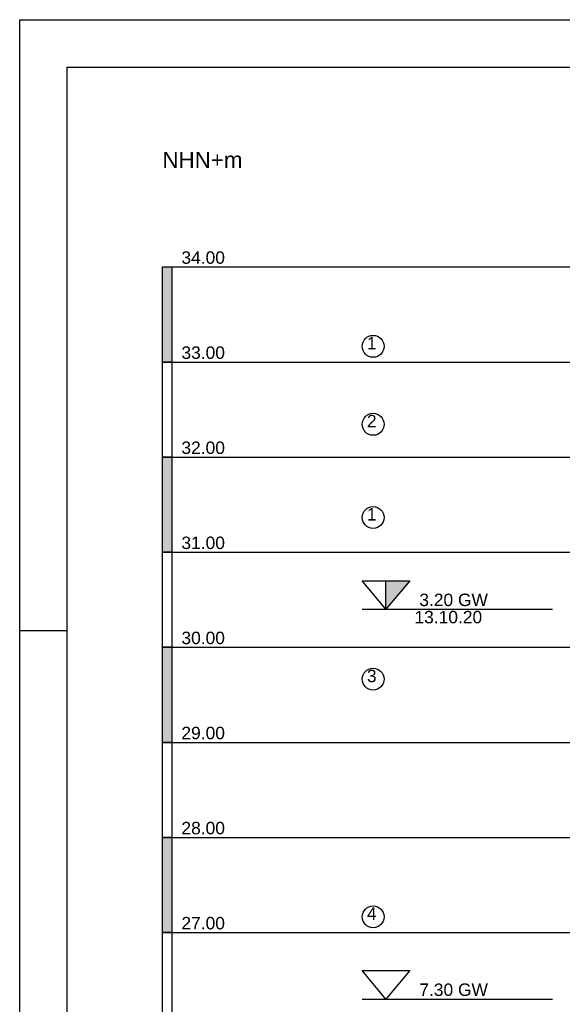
# Model space of a CAD drawing. Extents: x 20 to 841, y 890 to 1189.
# Tile 5 of 50: x 20 to 77, y 1085 to 1189. Entities that reach past the tile are written whole.
import ezdxf

# ---------------------------------------------------------------- set-up
doc = ezdxf.new("R2010")
doc.units = 0
doc.styles.add('Arial', font='Arial')

msp = doc.modelspace()

# ---------------------------------------------------------------- linework, layer by layer
at = {"layer": 'WBBlatt', "color": 7, "linetype": 'CONTINUOUS'}
for points in [[(20, 910.454), (20, 1189)], [(20, 1189), (821, 1189)], [(25, 895.454), (25, 1184), (836, 1184), (836, 895.454), (25, 895.454)], [(25, 1124.73), (20, 1124.73)]]:
    msp.add_lwpolyline(points, dxfattribs=at)
at = {"layer": 'WBExSyGr', "color": 5, "linetype": 'CONTINUOUS'}
for points in [[(58.5, 1127), (56, 1130), (61, 1130), (58.5, 1127)], [(58.5, 1127), (58.5, 1130), (61, 1130), (58.5, 1127)], [(56, 1127), (76, 1127)], [(58.5, 1086), (56, 1089), (61, 1089), (58.5, 1086)], [(56, 1086), (76, 1086)]]:
    msp.add_lwpolyline(points, dxfattribs=at)
msp.add_solid([(58.5, 1127), (58.5, 1130), (58.5, 1127), (61, 1130)], dxfattribs=at)
at = {"layer": 'WBExSyTx', "color": 7, "linetype": 'CONTINUOUS'}
for centre in [(57.154, 1154.65), (57.154, 1146.45), (57.154, 1136.65), (57.154, 1119.65), (57.154, 1094.65)]:
    msp.add_circle(centre, 1.154, dxfattribs=at)
at = {"layer": 'WBMassGr', "color": 1, "linetype": 'CONTINUOUS'}
for points in [[(35, 1153), (35, 1163), (36, 1163), (36, 1153), (35, 1153)], [(35, 1143), (35, 1153), (36, 1153), (36, 1143), (35, 1143)], [(35, 1133), (35, 1143), (36, 1143), (36, 1133), (35, 1133)], [(35, 1123), (35, 1133), (36, 1133), (36, 1123), (35, 1123)], [(35, 1113), (35, 1123), (36, 1123), (36, 1113), (35, 1113)], [(35, 1103), (35, 1113), (36, 1113), (36, 1103), (35, 1103)], [(35, 1093), (35, 1103), (36, 1103), (36, 1093), (35, 1093)], [(35, 1083), (35, 1093), (36, 1093), (36, 1083), (35, 1083)]]:
    msp.add_lwpolyline(points, dxfattribs=at)
at = {"layer": 'WBMassGr', "color": 7, "linetype": 'CONTINUOUS'}
for points in [[(36, 1163), (46, 1163)], [(46, 1163), (705, 1163)], [(36, 1153), (46, 1153)], [(46, 1153), (705, 1153)], [(36, 1143), (46, 1143)], [(46, 1143), (705, 1143)], [(36, 1133), (46, 1133)], [(46, 1133), (705, 1133)], [(36, 1123), (46, 1123)], [(46, 1123), (705, 1123)], [(36, 1113), (46, 1113)], [(46, 1113), (705, 1113)], [(36, 1103), (46, 1103)], [(46, 1103), (705, 1103)], [(36, 1093), (46, 1093)], [(46, 1093), (705, 1093)]]:
    msp.add_lwpolyline(points, dxfattribs=at)
at = {"layer": 'WBMassGr', "color": 1, "linetype": 'CONTINUOUS'}
for points in [[(35, 1153), (35, 1163), (36, 1153), (36, 1163)], [(35, 1133), (35, 1143), (36, 1133), (36, 1143)], [(35, 1113), (35, 1123), (36, 1113), (36, 1123)], [(35, 1093), (35, 1103), (36, 1093), (36, 1103)]]:
    msp.add_solid(points, dxfattribs=at)

# ---------------------------------------------------------------- texts
at = {"layer": 'WBExSyTx', "color": 7, "style": 'Arial'}
for s, p in [('1 ', (56.5, 1154.33)), ('2 ', (56.5, 1146.13)), ('1 ', (56.5, 1136.33)), ('3 ', (56.5, 1119.33)), ('4 ', (56.5, 1094.33))]:
    msp.add_text(s, height=1.3088, dxfattribs=at).set_placement(p)
at = {"layer": 'WBExSyTx', "color": 5, "style": 'Arial'}
for s, p in [(' 3.20 GW ', (61.5, 1127.33)), ('13.10.20 ', (61.5, 1125.52)), (' 7.30 GW ', (61.5, 1086.33))]:
    msp.add_text(s, height=1.3088, dxfattribs=at).set_placement(p)
at = {"layer": 'WBMassTx', "color": 7, "style": 'Arial'}
for s, height, p in [('NHN+m', 1.6827, (35, 1173.42)), ('34.00', 1.3088, (37, 1163.33)), ('33.00', 1.3088, (37, 1153.33)), ('32.00', 1.3088, (37, 1143.33)), ('31.00', 1.3088, (37, 1133.33)), ('30.00', 1.3088, (37, 1123.33)), ('29.00', 1.3088, (37, 1113.33)), ('28.00', 1.3088, (37, 1103.33)), ('27.00', 1.3088, (37, 1093.33))]:
    msp.add_text(s, height=height, dxfattribs=at).set_placement(p)

doc.saveas('drawing.dxf')
